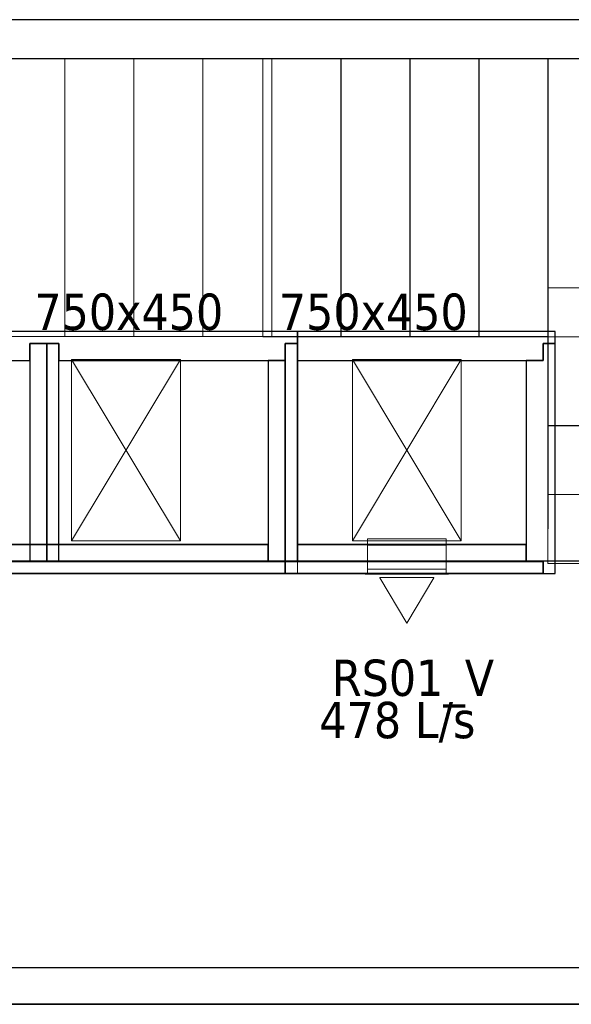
# Model space of a CAD drawing. Header units: metres. Extents: x 397.7 to 427.5, y 12.7 to 28.4.
# Tile 120 of 130: x 412.4 to 414.7, y 24.2 to 28.2. Entities that reach past the tile are written whole.
import ezdxf

# ---------------------------------------------------------------- set-up
doc = ezdxf.new("R2010")
doc.units = ezdxf.units.M
doc.layers.add('01_SUELOS', color=7, linetype='Continuous', lineweight=25, true_color=0x007f00)
for name, color, linetype, lineweight in [('A-WALL-____-MCUT', 7, 'Continuous', 25), ('A-WALL-____-OTLN', 7, 'Continuous', 25), ('M-HVAC-CDFF-IDEN', 7, 'Continuous', 30), ('M-HVAC-CDFF-OTLN', 7, 'Continuous', 18), ('M-HVAC-DUCT-IDEN', 7, 'Continuous', 30), ('M-HVAC-DUCT-OTLN', 7, 'Continuous', 18), ('S-STRS-____-MCUT', 7, 'Continuous', 18), ('S-STRS-____-OTLN', 7, 'Continuous', 18)]:
    doc.layers.add(name, color=color, linetype=linetype, lineweight=lineweight)
doc.styles.add('Tahoma_2', font='tahoma.ttf', dxfattribs={"height": 0.15})

# ---------------------------------------------------------------- blocks, each defined once
blk = doc.blocks.new('Family - Evans P4-153951-07_CLI_AIRE_P4')
at = {"layer": 'A-WALL-____-MCUT', "color": 253, "true_color": 0xaaaaaa}
for p, q in [((5.34, 0.15), (0, 0.15)), ((0, 0), (5.34, 0))]:
    blk.add_line(p, q, dxfattribs=at)
at = {"layer": 'A-WALL-____-OTLN', "color": 253, "true_color": 0xaaaaaa}
for p, q in [((6.62, 0.15), (0, 0.15)), ((0, 0), (6.62, 0))]:
    blk.add_line(p, q, dxfattribs=at)
at = {"layer": 'A-WALL-____-OTLN', "color": 253, "lineweight": 18, "true_color": 0xaaaaaa}
blk.add_line((0, 0), (6.62, 0), dxfattribs=at)
blk = doc.blocks.new('Family - Evans P4-154228-07_CLI_AIRE_P4')
at = {"layer": 'A-WALL-____-MCUT', "color": 253, "true_color": 0xaaaaaa}
for p, q in [((25.5877, 0.16), (0.0332, 0.16)), ((0, 0), (25.556, 0))]:
    blk.add_line(p, q, dxfattribs=at)
at = {"layer": 'A-WALL-____-OTLN', "color": 253, "true_color": 0xaaaaaa}
for p, q in [((25.5877, 0.16), (0.0332, 0.16)), ((0, 0), (25.556, 0))]:
    blk.add_line(p, q, dxfattribs=at)
at = {"layer": 'A-WALL-____-OTLN', "color": 253, "lineweight": 18, "true_color": 0xaaaaaa}
blk.add_line((0, 0), (25.556, 0), dxfattribs=at)
blk = doc.blocks.new('Family - Escala P4-154404-07_CLI_AIRE_P4')
at = {"layer": 'S-STRS-____-MCUT', "color": 253, "true_color": 0xaaaaaa}
for p, q in [((2.6211, 1.6126), (2.6211, 2.0879)), ((2.6211, 2.0879), (2.8077, 2.0879)), ((2.8077, 2.0879), (2.8382, 2.0879)), ((2.8382, 2.0879), (2.8805, 2.0879)), ((2.8805, 2.0879), (2.9431, 2.0879)), ((2.9431, 2.0879), (2.944, 2.0879)), ((3.229, 2.0879), (2.944, 2.0879)), ((2.944, 2.0879), (2.944, 0.9379)), ((2.944, 2.0879), (2.944, 0.9417)), ((3.229, 0.9379), (3.229, 2.0879)), ((2.6211, 0.9379), (2.6211, 1.6126)), ((2.8077, 0.9379), (2.6211, 0.9379)), ((2.8382, 0.9379), (2.8077, 0.9379)), ((2.8805, 0.9379), (2.8382, 0.9379)), ((2.9431, 0.9379), (2.8805, 0.9379)), ((2.944, 0.9379), (2.9431, 0.9379)), ((2.944, 0.9417), (2.944, 0.9379)), ((2.944, 0.9379), (3.229, 0.9379))]:
    blk.add_line(p, q, dxfattribs=at)
at = {"layer": 'S-STRS-____-OTLN', "color": 253, "true_color": 0xaaaaaa}
for p, q in [((3.7989, 2.0879), (2.6211, 2.0879)), ((2.6211, 1.6126), (2.6211, 2.0879)), ((3.7989, 2.0879), (2.6211, 2.0879)), ((2.8077, 2.0879), (2.6211, 2.0879)), ((2.8382, 2.0879), (2.8077, 2.0879)), ((2.8805, 2.0879), (2.8382, 2.0879)), ((2.9431, 2.0879), (2.8805, 2.0879)), ((2.9431, 2.0879), (2.944, 2.0879)), ((3.229, 2.0879), (2.944, 2.0879)), ((2.944, 2.0879), (2.944, 0.9379)), ((2.944, 2.0879), (2.944, 0.9379)), ((2.944, 0.9417), (2.944, 2.0879)), ((2.944, 2.0879), (3.229, 2.0879)), ((2.944, 2.0879), (2.944, 0.9379)), ((2.944, 2.0879), (3.229, 2.0879)), ((3.229, 0.9379), (3.229, 2.0879)), ((3.514, 2.0879), (3.229, 2.0879)), ((3.229, 2.0879), (3.514, 2.0879)), ((3.229, 2.0879), (3.229, 0.9379)), ((3.229, 0.9379), (3.229, 2.0879)), ((3.229, 0.9379), (3.229, 2.0879)), ((3.514, 2.0879), (3.229, 2.0879)), ((3.229, 0.9379), (3.229, 2.0879)), ((3.229, 2.0879), (3.229, 0.9379)), ((3.229, 2.0879), (3.514, 2.0879)), ((3.229, 2.0879), (3.229, 0.9379)), ((3.799, 2.0879), (3.514, 2.0879)), ((3.514, 2.0879), (3.799, 2.0879)), ((3.514, 2.0879), (3.514, 0.9379)), ((3.514, 0.9379), (3.514, 2.0879)), ((3.514, 0.9379), (3.514, 2.0879)), ((3.514, 2.0879), (3.514, 0.9379)), ((3.514, 2.0879), (3.799, 2.0879)), ((3.514, 0.9379), (3.514, 2.0879)), ((3.514, 0.9379), (3.514, 2.0879)), ((3.514, 2.0879), (3.514, 0.9379)), ((3.514, 2.0879), (3.799, 2.0879)), ((3.514, 2.0879), (3.514, 0.9379)), ((3.7989, 0.9379), (3.7989, 2.0879)), ((3.799, 2.0879), (3.7989, 2.0879)), ((3.7989, 0.9379), (3.7989, 2.0879)), ((3.7989, 2.0879), (3.799, 2.0879)), ((4.9492, 2.0879), (3.799, 2.0879)), ((3.799, 2.0879), (4.9492, 2.0879)), ((3.799, 2.0879), (3.799, 0.9379)), ((3.799, 0.9379), (3.799, 2.0879)), ((4.9492, 2.0879), (3.799, 2.0879)), ((3.799, 2.0879), (4.9492, 2.0879)), ((3.799, 2.0879), (3.799, 0.9379)), ((3.799, 0.9379), (3.799, 2.0879)), ((3.799, 0.9379), (3.799, 2.0879)), ((3.799, 2.0879), (3.799, 0.9379)), ((3.799, 2.0879), (3.799, 0.9379)), ((3.799, 0.9379), (3.799, 2.0879)), ((3.799, 0.9379), (3.799, 2.0879)), ((3.799, 2.0879), (3.799, 0.9379)), ((4.949, 0.9378), (4.9492, 2.0879)), ((4.9492, 2.0879), (4.949, 0.9378)), ((4.949, 0.9378), (4.9492, 2.0879)), ((4.9492, 2.0879), (4.949, 0.9378)), ((2.6211, 1.6126), (2.6211, 0.9379)), ((3.7991, 1.1403), (3.7989, 0.0002)), ((3.799, 0.9379), (3.7991, 1.1403)), ((3.7991, 1.1403), (4.9491, 1.1401)), ((4.9489, 0), (4.9491, 1.1401)), ((4.9491, 1.1401), (4.949, 0.9378)), ((3.7989, 0.9379), (2.6211, 0.9379)), ((3.7989, 0.9379), (2.6211, 0.9379)), ((2.8077, 0.9379), (2.6211, 0.9379)), ((2.8382, 0.9379), (2.8077, 0.9379)), ((2.8382, 0.9379), (2.8805, 0.9379)), ((2.8805, 0.9379), (2.9431, 0.9379)), ((2.9431, 0.9379), (2.944, 0.9379)), ((2.944, 0.9417), (2.944, 0.9379)), ((2.944, 0.9379), (3.229, 0.9379)), ((2.944, 0.9379), (3.229, 0.9379)), ((3.229, 0.9379), (2.944, 0.9379)), ((3.229, 0.9379), (3.514, 0.9379)), ((3.514, 0.9379), (3.229, 0.9379)), ((3.229, 0.9379), (3.514, 0.9379)), ((3.514, 0.9379), (3.229, 0.9379)), ((3.514, 0.9379), (3.799, 0.9379)), ((3.799, 0.9379), (3.514, 0.9379)), ((3.514, 0.9379), (3.799, 0.9379)), ((3.799, 0.9379), (3.514, 0.9379)), ((3.7989, 0.9379), (3.799, 0.9379)), ((3.7989, 0.9379), (3.799, 0.9379)), ((3.799, 0.9379), (4.949, 0.9378)), ((4.949, 0.9378), (3.799, 0.9379)), ((4.949, 0.9378), (3.799, 0.9379)), ((3.799, 0.9379), (3.799, 0.5702)), ((3.799, 0.9379), (4.949, 0.9378)), ((3.799, 0.9379), (4.949, 0.9378)), ((4.949, 0.9378), (3.799, 0.9379)), ((4.949, 0.9378), (3.799, 0.9379)), ((3.799, 0.9379), (4.949, 0.9378)), ((3.799, 0.9379), (3.799, 0.5702)), ((3.799, 0.5702), (3.799, 0.9379)), ((4.949, 0.57), (4.949, 0.9378)), ((4.949, 0.57), (4.949, 0.9378)), ((4.949, 0.9378), (4.949, 0.57)), ((3.799, 0.5702), (4.949, 0.57)), ((3.799, 0.5702), (4.949, 0.57)), ((3.799, 0.2852), (3.799, 0.5702)), ((3.799, 0.5702), (4.949, 0.57)), ((4.949, 0.57), (3.799, 0.5702)), ((4.949, 0.57), (3.799, 0.5702)), ((3.799, 0.5702), (4.949, 0.57)), ((3.799, 0.5702), (3.799, 0.2852)), ((3.799, 0.2852), (3.799, 0.5702)), ((4.949, 0.57), (4.949, 0.285)), ((4.949, 0.285), (4.949, 0.57)), ((4.949, 0.57), (4.949, 0.285)), ((3.7989, 0.0002), (3.799, 0.2852)), ((3.799, 0.2852), (3.7989, 0.0002)), ((3.7989, 0.0002), (3.799, 0.2852)), ((3.799, 0.2852), (4.949, 0.285)), ((3.799, 0.2852), (4.949, 0.285)), ((4.949, 0.285), (3.799, 0.2852)), ((3.799, 0.2852), (4.949, 0.285)), ((3.799, 0.2852), (4.949, 0.285)), ((4.949, 0.285), (3.799, 0.2852)), ((4.949, 0.285), (4.9489, 0)), ((4.9489, 0), (4.949, 0.285)), ((4.949, 0.285), (4.9489, 0)), ((4.9489, 0), (3.7989, 0.0002)), ((3.7989, 0.0002), (4.9489, 0)), ((3.7989, 0.0002), (4.9489, 0)), ((4.9489, 0), (3.7989, 0.0002))]:
    blk.add_line(p, q, dxfattribs=at)
blk = doc.blocks.new('Family - LONDR55-XX_ZZ-ARQ-CAA-M3D-Londres55-154484-07_CLI_AIRE_P4')
at = {"layer": '01_SUELOS', "color": 9, "true_color": 0xaad4aa}
for p, q in [((17.4818, 12.8815), (12.3818, 12.8788)), ((12.3818, 12.8788), (17.4818, 12.8815)), ((12.1358, 11.0488), (17.1944, 11.0519)), ((17.1944, 11.0519), (12.1358, 11.0488))]:
    blk.add_line(p, q, dxfattribs=at)
blk = doc.blocks.new('Family - Envans PB-155415-07_CLI_AIRE_P4')
at = {"layer": 'A-WALL-____-MCUT', "color": 253, "true_color": 0xaaaaaa}
for p, q in [((0.9849, 0.12), (0.05, 0.12)), ((0.05, 0.12), (0.05, 0.05)), ((0.9849, 0.05), (0.9849, 0.12)), ((1.4949, 0.12), (1.1049, 0.12)), ((1.1049, 0.12), (1.1049, 0.05)), ((1.4949, 0.05), (1.4949, 0.12)), ((0, 0.05), (0, 0)), ((0.05, 0.05), (0, 0.05)), ((1.1049, 0.05), (0.9849, 0.05)), ((1.5649, 0.05), (1.4949, 0.05)), ((1.5649, 0), (1.5649, 0.05)), ((0, 0), (1.5649, 0))]:
    blk.add_line(p, q, dxfattribs=at)
at = {"layer": 'A-WALL-____-OTLN', "color": 253, "true_color": 0xaaaaaa}
for p, q in [((0.05, 0.12), (0.05, 0.05)), ((0.9849, 0.12), (0.05, 0.12)), ((0.9849, 0.05), (0.9849, 0.12)), ((1.1049, 0.12), (1.1049, 0.05)), ((1.4949, 0.12), (1.1049, 0.12)), ((1.4949, 0.05), (1.4949, 0.12)), ((0, 0.05), (0, 0)), ((0.05, 0.05), (0, 0.05)), ((1.1049, 0.05), (0.9849, 0.05)), ((1.5649, 0.05), (1.4949, 0.05)), ((1.5649, 0), (1.5649, 0.05)), ((0, 0), (1.5649, 0))]:
    blk.add_line(p, q, dxfattribs=at)
at = {"layer": 'A-WALL-____-OTLN', "color": 253, "lineweight": 18, "true_color": 0xaaaaaa}
blk.add_line((0, 0), (1.6149, 0), dxfattribs=at)
blk = doc.blocks.new('Family - Envans PB-155440-07_CLI_AIRE_P4')
at = {"layer": 'A-WALL-____-MCUT', "color": 253, "true_color": 0xaaaaaa}
for p, q in [((0.83, 0.12), (0, 0.12)), ((0, 0.12), (0, 0.05)), ((0.83, 0.05), (0.83, 0.12)), ((0, 0.05), (0, 0)), ((0.9, 0.05), (0, 0.05)), ((0, 0.05), (0.83, 0.05)), ((0.9, 0), (0.9, 0.05)), ((0, 0), (0.9, 0))]:
    blk.add_line(p, q, dxfattribs=at)
at = {"layer": 'A-WALL-____-OTLN', "color": 253, "true_color": 0xaaaaaa}
for p, q in [((0.83, 0.12), (0, 0.12)), ((0, 0.12), (0, 0.05)), ((0.83, 0.05), (0.83, 0.12)), ((0, 0.05), (0, 0)), ((0, 0.05), (0.9, 0.05)), ((0, 0.05), (0.83, 0.05)), ((0.9, 0.05), (0.9, 0)), ((0.9, 0), (0, 0))]:
    blk.add_line(p, q, dxfattribs=at)
at = {"layer": 'A-WALL-____-OTLN', "color": 253, "lineweight": 18, "true_color": 0xaaaaaa}
blk.add_line((-0.05, 0), (0.9, 0), dxfattribs=at)
blk = doc.blocks.new('Family - Envans PB-155580-07_CLI_AIRE_P4')
at = {"layer": 'A-WALL-____-MCUT', "color": 253, "true_color": 0xaaaaaa}
for p, q in [((1.4449, 0.12), (0.07, 0.12)), ((0.07, 0.12), (0.07, 0.05)), ((1.4449, 0.05), (1.4449, 0.12)), ((0, 0.05), (0, 0)), ((1.5149, 0.05), (0, 0.05)), ((0.07, 0.05), (1.4449, 0.05)), ((1.5149, 0), (1.5149, 0.05)), ((0, 0), (1.5149, 0))]:
    blk.add_line(p, q, dxfattribs=at)
at = {"layer": 'A-WALL-____-OTLN', "color": 253, "true_color": 0xaaaaaa}
for p, q in [((0.07, 0.05), (0.07, 0.12)), ((0.07, 0.12), (1.4449, 0.12)), ((1.4449, 0.12), (1.4449, 0.05)), ((0, 0.05), (1.5149, 0.05)), ((0, 0), (0, 0.05)), ((1.4449, 0.05), (0.07, 0.05)), ((1.5149, 0.05), (1.5149, 0)), ((1.5149, 0), (0, 0))]:
    blk.add_line(p, q, dxfattribs=at)
at = {"layer": 'A-WALL-____-OTLN', "color": 253, "lineweight": 18, "true_color": 0xaaaaaa}
blk.add_line((0, 0), (1.5149, 0), dxfattribs=at)
blk = doc.blocks.new('Family - Envans PB-155632-07_CLI_AIRE_P4')
at = {"layer": 'A-WALL-____-MCUT', "color": 253, "true_color": 0xaaaaaa}
for p, q in [((1.0656, 0.12), (0.05, 0.12)), ((0.05, 0.12), (0.05, 0.05)), ((1.0656, 0), (1.0656, 0.12)), ((0.05, 0.05), (0, 0.05)), ((0, 0.05), (0, 0)), ((0, 0), (1.0656, 0))]:
    blk.add_line(p, q, dxfattribs=at)
at = {"layer": 'A-WALL-____-OTLN', "color": 253, "true_color": 0xaaaaaa}
for p, q in [((1.0656, 0.12), (0.05, 0.12)), ((0.05, 0.12), (0.05, 0.05)), ((1.0656, 0), (1.0656, 0.12)), ((0, 0.05), (0, 0)), ((0.05, 0.05), (0, 0.05)), ((0, 0), (1.0656, 0))]:
    blk.add_line(p, q, dxfattribs=at)
at = {"layer": 'A-WALL-____-OTLN', "color": 253, "lineweight": 18, "true_color": 0xaaaaaa}
blk.add_line((0, 0), (1.0656, 0), dxfattribs=at)
blk = doc.blocks.new('Family - Envans PB-155670-07_CLI_AIRE_P4')
at = {"layer": 'A-WALL-____-MCUT', "color": 253, "true_color": 0xaaaaaa}
for p, q in [((0.9, 0.12), (0, 0.12)), ((0, 0.12), (0, 0.05)), ((0.9, 0.05), (0.9, 0.12)), ((0.9, 0.05), (0, 0.05)), ((0, 0.05), (0, 0)), ((0, 0.05), (0.9, 0.05)), ((0.9, 0), (0.9, 0.05)), ((0, 0), (0.9, 0))]:
    blk.add_line(p, q, dxfattribs=at)
at = {"layer": 'A-WALL-____-OTLN', "color": 253, "true_color": 0xaaaaaa}
for p, q in [((0.9, 0.12), (0, 0.12)), ((0, 0.12), (0, 0.05)), ((0.9, 0.05), (0.9, 0.12)), ((0.9, 0.05), (0, 0.05)), ((0, 0.05), (0, 0)), ((0.9, 0.05), (0, 0.05)), ((0.9, 0), (0.9, 0.05)), ((0, 0), (0.9, 0))]:
    blk.add_line(p, q, dxfattribs=at)
at = {"layer": 'A-WALL-____-OTLN', "color": 253, "lineweight": 18, "true_color": 0xaaaaaa}
blk.add_line((0, 0), (0.9, 0), dxfattribs=at)
blk = doc.blocks.new('Family - Envans PB-155780-07_CLI_AIRE_P4')
at = {"layer": 'A-WALL-____-MCUT', "color": 253, "true_color": 0xaaaaaa}
for p, q in [((0.88, 0.12), (0.05, 0.12)), ((0.05, 0.12), (0.05, 0.05)), ((0.88, 0.05), (0.88, 0.12)), ((0, 0.05), (0, 0)), ((0.05, 0.05), (0, 0.05)), ((0.95, 0.05), (0.88, 0.05)), ((0.95, 0), (0.95, 0.05)), ((0, 0), (0.95, 0))]:
    blk.add_line(p, q, dxfattribs=at)
at = {"layer": 'A-WALL-____-OTLN', "color": 253, "true_color": 0xaaaaaa}
for p, q in [((0.05, 0.12), (0.05, 0.05)), ((0.88, 0.12), (0.05, 0.12)), ((0.88, 0.05), (0.88, 0.12)), ((0, 0.05), (0, 0)), ((0.05, 0.05), (0, 0.05)), ((0.95, 0.05), (0.88, 0.05)), ((0.95, 0), (0.95, 0.05)), ((0, 0), (0.95, 0))]:
    blk.add_line(p, q, dxfattribs=at)
at = {"layer": 'A-WALL-____-OTLN', "color": 253, "lineweight": 18, "true_color": 0xaaaaaa}
blk.add_line((0, 0), (1, 0), dxfattribs=at)
blk = doc.blocks.new('Family - Envans PB-155889-07_CLI_AIRE_P4')
at = {"layer": 'A-WALL-____-MCUT', "color": 253, "true_color": 0xaaaaaa}
for p, q in [((0.9956, 0.12), (0.05, 0.12)), ((0.05, 0.12), (0.05, 0.05)), ((0.9956, 0.05), (0.9956, 0.12)), ((0, 0.05), (0, 0)), ((1.0656, 0.05), (0, 0.05)), ((0.05, 0.05), (0.9956, 0.05)), ((1.0656, 0), (1.0656, 0.05)), ((0, 0), (1.0656, 0))]:
    blk.add_line(p, q, dxfattribs=at)
at = {"layer": 'A-WALL-____-OTLN', "color": 253, "true_color": 0xaaaaaa}
for p, q in [((0.05, 0.05), (0.05, 0.12)), ((0.05, 0.12), (0.9956, 0.12)), ((0.9956, 0.12), (0.9956, 0.05)), ((0, 0.05), (1.0656, 0.05)), ((0, 0), (0, 0.05)), ((0.9956, 0.05), (0.05, 0.05)), ((1.0656, 0.05), (1.0656, 0)), ((1.0656, 0), (0, 0))]:
    blk.add_line(p, q, dxfattribs=at)
at = {"layer": 'A-WALL-____-OTLN', "color": 253, "lineweight": 18, "true_color": 0xaaaaaa}
blk.add_line((0.05, 0), (1.0656, 0), dxfattribs=at)
blk = doc.blocks.new('Family - Escala P3-156245-07_CLI_AIRE_P4')
at = {"layer": 'S-STRS-____-OTLN', "color": 253, "true_color": 0xaaaaaa}
for p, q in [((3.7989, 2.0879), (0.9489, 2.0879)), ((3.7989, 2.0879), (0.9489, 2.0879)), ((1.804, 2.0879), (1.519, 2.0879)), ((1.519, 2.0879), (1.804, 2.0879)), ((1.519, 2.0879), (1.804, 2.0879)), ((1.804, 2.0879), (1.519, 2.0879)), ((2.089, 2.0879), (1.804, 2.0879)), ((1.804, 2.0879), (2.089, 2.0879)), ((1.804, 2.0879), (1.804, 0.9379)), ((1.804, 0.9379), (1.804, 2.0879)), ((1.804, 0.9379), (1.804, 2.0879)), ((1.804, 2.0879), (1.804, 0.9379)), ((1.804, 2.0879), (2.089, 2.0879)), ((1.804, 2.0879), (1.804, 0.9379)), ((1.804, 2.0879), (1.804, 0.9379)), ((1.804, 2.0879), (1.804, 0.9379)), ((2.089, 2.0879), (1.804, 2.0879)), ((1.804, 2.0879), (1.804, 0.9379)), ((2.089, 0.9379), (2.089, 2.0879)), ((2.089, 2.0879), (2.089, 0.9379)), ((2.374, 2.0879), (2.089, 2.0879)), ((2.089, 2.0879), (2.374, 2.0879)), ((2.089, 2.0879), (2.089, 0.9379)), ((2.089, 0.9379), (2.089, 2.0879)), ((2.089, 2.0879), (2.374, 2.0879)), ((2.089, 2.0879), (2.089, 0.9379)), ((2.089, 2.0879), (2.089, 0.9379)), ((2.089, 2.0879), (2.089, 0.9379)), ((2.374, 2.0879), (2.089, 2.0879)), ((2.089, 2.0879), (2.089, 0.9379)), ((2.374, 0.9379), (2.374, 2.0879)), ((2.374, 2.0879), (2.374, 0.9379)), ((2.659, 2.0879), (2.374, 2.0879)), ((2.374, 2.0879), (2.659, 2.0879)), ((2.374, 2.0879), (2.374, 0.9379)), ((2.374, 0.9379), (2.374, 2.0879)), ((2.374, 2.0879), (2.659, 2.0879)), ((2.374, 2.0879), (2.374, 0.9379)), ((2.374, 2.0879), (2.374, 0.9379)), ((2.374, 2.0879), (2.374, 0.9379)), ((2.659, 2.0879), (2.374, 2.0879)), ((2.374, 2.0879), (2.374, 0.9379)), ((2.944, 2.0879), (2.659, 2.0879)), ((2.659, 2.0879), (2.944, 2.0879)), ((2.659, 2.0879), (2.659, 0.9379)), ((2.659, 0.9379), (2.659, 2.0879)), ((2.659, 0.9379), (2.659, 2.0879)), ((2.659, 2.0879), (2.659, 0.9379)), ((2.659, 2.0879), (2.944, 2.0879)), ((2.659, 2.0879), (2.659, 0.9379)), ((2.659, 2.0879), (2.659, 0.9379)), ((2.659, 2.0879), (2.659, 0.9379)), ((2.944, 2.0879), (2.659, 2.0879)), ((2.659, 2.0879), (2.659, 0.9379)), ((2.944, 0.9379), (2.944, 2.0879)), ((2.944, 2.0879), (2.944, 0.9379)), ((3.229, 2.0879), (2.944, 2.0879)), ((2.944, 2.0879), (3.229, 2.0879)), ((2.944, 2.0879), (2.944, 0.9379)), ((2.944, 0.9379), (2.944, 2.0879)), ((2.944, 2.0879), (3.229, 2.0879)), ((2.944, 2.0879), (2.944, 0.9379)), ((2.944, 2.0879), (2.944, 0.9379)), ((2.944, 2.0879), (2.944, 0.9379)), ((3.229, 2.0879), (2.944, 2.0879)), ((2.944, 2.0879), (2.944, 0.9379)), ((3.229, 0.9379), (3.229, 2.0879)), ((3.229, 2.0879), (3.229, 0.9379)), ((3.514, 2.0879), (3.229, 2.0879)), ((3.229, 2.0879), (3.514, 2.0879)), ((3.229, 2.0879), (3.229, 0.9379)), ((3.229, 0.9379), (3.229, 2.0879)), ((3.229, 2.0879), (3.514, 2.0879)), ((3.229, 2.0879), (3.229, 0.9379)), ((3.229, 2.0879), (3.229, 0.9379)), ((3.229, 2.0879), (3.229, 0.9379)), ((3.514, 2.0879), (3.229, 2.0879)), ((3.229, 2.0879), (3.229, 0.9379)), ((3.799, 2.0879), (3.514, 2.0879)), ((3.514, 2.0879), (3.799, 2.0879)), ((3.514, 2.0879), (3.514, 0.9379)), ((3.514, 0.9379), (3.514, 2.0879)), ((3.514, 0.9379), (3.514, 2.0879)), ((3.514, 2.0879), (3.514, 0.9379)), ((3.799, 2.0879), (3.514, 2.0879)), ((3.514, 2.0879), (3.514, 0.9379)), ((3.514, 2.0879), (3.514, 0.9379)), ((3.514, 2.0879), (3.514, 0.9379)), ((3.799, 2.0879), (3.514, 2.0879)), ((3.514, 2.0879), (3.514, 0.9379)), ((3.799, 2.0879), (3.7989, 2.0879)), ((3.7989, 2.0879), (3.799, 2.0879)), ((3.7989, 2.0879), (3.7989, 0.9379)), ((3.7989, 0.9379), (3.7989, 2.0879)), ((3.799, 0.9379), (3.799, 2.0879)), ((3.799, 2.0879), (3.799, 0.9379)), ((4.9492, 2.0879), (3.799, 2.0879)), ((3.799, 2.0879), (4.9492, 2.0879)), ((3.799, 2.0879), (3.799, 0.9379)), ((3.799, 0.9379), (3.799, 2.0879)), ((4.9492, 2.0879), (3.799, 2.0879)), ((3.799, 2.0879), (4.9492, 2.0879)), ((3.799, 2.0879), (3.799, 0.9379)), ((3.799, 0.9379), (3.799, 2.0879)), ((3.799, 2.0879), (3.799, 0.9379)), ((3.799, 2.0879), (3.799, 0.9379)), ((3.799, 2.0879), (3.799, 0.9379)), ((3.799, 2.0879), (3.799, 0.9379)), ((3.7991, 1.1403), (3.7989, 0.0002)), ((3.799, 0.9379), (3.7991, 1.1403)), ((3.7991, 1.1403), (4.9491, 1.1401)), ((3.7989, 0.9379), (0.9489, 0.9379)), ((3.7989, 0.9379), (0.9489, 0.9379)), ((1.519, 0.9379), (1.804, 0.9379)), ((1.804, 0.9379), (1.519, 0.9379)), ((1.519, 0.9379), (1.804, 0.9379)), ((1.804, 0.9379), (1.519, 0.9379)), ((1.804, 0.9379), (2.089, 0.9379)), ((2.089, 0.9379), (1.804, 0.9379)), ((1.804, 0.9379), (2.089, 0.9379)), ((2.089, 0.9379), (1.804, 0.9379)), ((2.089, 0.9379), (2.374, 0.9379)), ((2.374, 0.9379), (2.089, 0.9379)), ((2.089, 0.9379), (2.374, 0.9379)), ((2.374, 0.9379), (2.089, 0.9379)), ((2.374, 0.9379), (2.659, 0.9379)), ((2.659, 0.9379), (2.374, 0.9379)), ((2.659, 0.9379), (2.374, 0.9379)), ((2.659, 0.9379), (2.374, 0.9379)), ((2.659, 0.9379), (2.944, 0.9379)), ((2.944, 0.9379), (2.659, 0.9379)), ((2.944, 0.9379), (2.659, 0.9379)), ((2.944, 0.9379), (2.659, 0.9379)), ((2.944, 0.9379), (3.229, 0.9379)), ((3.229, 0.9379), (2.944, 0.9379)), ((2.944, 0.9379), (3.229, 0.9379)), ((3.229, 0.9379), (2.944, 0.9379)), ((3.229, 0.9379), (3.514, 0.9379)), ((3.514, 0.9379), (3.229, 0.9379)), ((3.229, 0.9379), (3.514, 0.9379)), ((3.514, 0.9379), (3.229, 0.9379)), ((3.514, 0.9379), (3.799, 0.9379)), ((3.799, 0.9379), (3.514, 0.9379)), ((3.514, 0.9379), (3.799, 0.9379)), ((3.799, 0.9379), (3.514, 0.9379)), ((3.7989, 0.9379), (3.799, 0.9379)), ((3.7989, 0.9379), (3.799, 0.9379)), ((3.799, 0.9379), (4.949, 0.9378)), ((4.949, 0.9378), (3.799, 0.9379)), ((4.949, 0.9378), (3.799, 0.9379)), ((3.799, 0.9379), (4.949, 0.9378)), ((3.799, 0.9379), (3.799, 0.5702)), ((3.799, 0.5702), (3.799, 0.9379)), ((3.799, 0.9379), (4.949, 0.9378)), ((4.949, 0.9378), (3.799, 0.9379)), ((4.949, 0.9378), (3.799, 0.9379)), ((3.799, 0.9379), (3.799, 0.5702)), ((3.799, 0.9379), (4.949, 0.9378)), ((3.799, 0.5702), (4.949, 0.57)), ((4.949, 0.57), (3.799, 0.5702)), ((4.949, 0.57), (3.799, 0.5702)), ((3.799, 0.5702), (4.949, 0.57)), ((3.799, 0.5702), (3.799, 0.2852)), ((3.799, 0.2852), (3.799, 0.5702)), ((3.799, 0.5702), (4.949, 0.57)), ((3.799, 0.5702), (4.949, 0.57)), ((3.799, 0.2852), (3.799, 0.5702)), ((3.799, 0.2852), (3.7989, 0.0002)), ((3.7989, 0.0002), (3.799, 0.2852)), ((3.7989, 0.0002), (3.799, 0.2852)), ((4.949, 0.285), (3.799, 0.2852)), ((3.799, 0.2852), (4.949, 0.285)), ((3.799, 0.2852), (4.949, 0.285)), ((4.949, 0.285), (3.799, 0.2852)), ((3.799, 0.2852), (4.949, 0.285)), ((3.799, 0.2852), (4.949, 0.285)), ((3.7989, 0.0002), (4.9489, 0)), ((4.9489, 0), (3.7989, 0.0002)), ((4.9489, 0), (3.7989, 0.0002)), ((3.7989, 0.0002), (4.9489, 0))]:
    blk.add_line(p, q, dxfattribs=at)
blk = doc.blocks.new('LONDR55-XX_ZZ-ARQ-CAA-M3D-Londres55_ifc-1-07_CLI_AIRE_P4')
at = {"layer": '01_SUELOS', "color": 253, "lineweight": 18, "true_color": 0xaaaaaa}
blk.add_blockref('Family - LONDR55-XX_ZZ-ARQ-CAA-M3D-Londres55-154484-07_CLI_AIRE_P4', (398.2952, 13.1106), dxfattribs=at)
at = {"layer": 'A-WALL-____-OTLN', "color": 253, "lineweight": 18, "true_color": 0xaaaaaa}
for name, p, rotation in [('Family - Evans P4-154228-07_CLI_AIRE_P4', (426.8464, 28.2282), 180), ('Family - Envans PB-155415-07_CLI_AIRE_P4', (413.5914, 26.9396), 180), ('Family - Envans PB-155632-07_CLI_AIRE_P4', (414.6569, 26.9396), 180), ('Family - Envans PB-155780-07_CLI_AIRE_P4', (414.6569, 25.9396), 90), ('Family - Envans PB-155670-07_CLI_AIRE_P4', (412.6064, 25.9896), 90), ('Family - Envans PB-155440-07_CLI_AIRE_P4', (413.5914, 25.9896), 90), ('Family - Evans P4-153951-07_CLI_AIRE_P4', (417.447, 24.3095), 180)]:
    blk.add_blockref(name, p, dxfattribs=dict(at, rotation=rotation))
for name, p in [('Family - Envans PB-155580-07_CLI_AIRE_P4', (412.0264, 25.9396)), ('Family - Envans PB-155889-07_CLI_AIRE_P4', (413.5414, 25.9396))]:
    blk.add_blockref(name, p, dxfattribs=at)
at = {"layer": 'S-STRS-____-OTLN', "color": 253, "lineweight": 18, "true_color": 0xaaaaaa}
for name, p in [('Family - Escala P3-156245-07_CLI_AIRE_P4', (410.827, 25.9805)), ('Family - Escala P4-154404-07_CLI_AIRE_P4', (410.8278, 25.9803))]:
    blk.add_blockref(name, p, dxfattribs=at)
blk = doc.blocks.new('ZYR_03_06_04_01 Reixa Paret Sobrepressio - RS01_V-358665-07_CLI_AIRE_P4')
at = {"layer": 'M-HVAC-CDFF-OTLN', "color": 1, "true_color": 0xff0000}
for p, q in [((0.1725, 0.002), (-0.1725, 0.002)), ((-0.1725, 0.002), (0.1725, 0.002)), ((-0.1725, 0.002), (-0.1725, 0)), ((-0.1725, 0.002), (-0.1725, 0)), ((0.1725, 0), (-0.1725, 0)), ((-0.1725, 0), (0.1725, 0)), ((0.1625, 0.02), (-0.1625, 0.02)), ((-0.1625, 0.02), (0.1625, 0.02)), ((-0.1625, 0.02), (-0.1625, 0)), ((-0.1625, 0.02), (-0.1625, 0)), ((0.1625, 0.002), (-0.1625, 0.002)), ((-0.1625, 0.002), (0.1625, 0.002)), ((-0.1625, 0.002), (-0.1625, 0)), ((-0.1625, 0.002), (-0.1625, 0)), ((0.1625, 0), (-0.1625, 0)), ((-0.1625, 0), (0.1625, 0)), ((0.1625, 0), (-0.1625, 0)), ((-0.1625, 0), (0.1625, 0)), ((0.1625, 0), (0.1625, 0.02)), ((0.1625, 0.02), (0.1625, 0)), ((0.1625, 0), (0.1625, 0.002)), ((0.1625, 0.002), (0.1625, 0)), ((0.1725, 0), (0.1725, 0.002)), ((0.1725, 0.002), (0.1725, 0)), ((0.1111, -0.015), (-0.1111, -0.015)), ((-0.1111, -0.015), (-0.1111, -0.016)), ((-0.1111, -0.016), (0, -0.2033)), ((0.1111, -0.016), (0, -0.2033)), ((0.1111, -0.015), (0.1111, -0.016))]:
    blk.add_line(p, q, dxfattribs=at)
blk = doc.blocks.new('MEP_15_03 Injerto Conducte - Mínimo-796725-07_CLI_AIRE_P4')
at = {"layer": 'M-HVAC-DUCT-OTLN', "color": 1, "true_color": 0xff0000}
for p, q in [((413.8812, 26.0832), (414.2062, 26.0832)), ((414.2062, 26.0832), (413.8812, 26.0832)), ((413.8812, 26.0832), (413.8812, 26.0563)), ((413.8812, 26.0563), (413.8812, 26.0832)), ((414.2062, 26.0563), (414.2062, 26.0832)), ((414.2062, 26.0563), (414.2062, 26.0832)), ((413.8812, 26.0563), (414.2062, 26.0563)), ((414.2062, 26.0563), (413.8812, 26.0563))]:
    blk.add_line(p, q, dxfattribs=at)

msp = doc.modelspace()

# ---------------------------------------------------------------- linework, layer by layer
at = {"layer": 'M-HVAC-DUCT-OTLN', "color": 1, "true_color": 0xff0000}
for p, q in [((412.6587, 26.0742), (412.6587, 26.8242)), ((412.6587, 26.8242), (413.1087, 26.8242)), ((413.1087, 26.8242), (412.6587, 26.0742)), ((413.1087, 26.0742), (412.6587, 26.8242)), ((413.1087, 26.8242), (413.1087, 26.0742)), ((413.8187, 26.0742), (413.8187, 26.8242)), ((413.8187, 26.8242), (414.2687, 26.8242)), ((414.2687, 26.8242), (413.8187, 26.0742)), ((414.2687, 26.0742), (413.8187, 26.8242)), ((414.2687, 26.8242), (414.2687, 26.0742)), ((413.1087, 26.0742), (412.6587, 26.0742)), ((414.2687, 26.0742), (413.8187, 26.0742)), ((413.8812, 26.0563), (414.2062, 26.0563)), ((413.8812, 25.9576), (413.8812, 26.0563)), ((414.2062, 26.0563), (414.2062, 25.9576)), ((413.8812, 25.9576), (414.2062, 25.9576))]:
    msp.add_line(p, q, dxfattribs=at)

# ---------------------------------------------------------------- block references
at = {"lineweight": 5}
msp.add_blockref('LONDR55-XX_ZZ-ARQ-CAA-M3D-Londres55_ifc-1-07_CLI_AIRE_P4', (0, 0), dxfattribs=at)
at = {"layer": 'M-HVAC-CDFF-OTLN', "color": 1, "true_color": 0xff0000}
msp.add_blockref('ZYR_03_06_04_01 Reixa Paret Sobrepressio - RS01_V-358665-07_CLI_AIRE_P4', (414.0437, 25.9376), dxfattribs=at)
at = {"layer": 'M-HVAC-DUCT-OTLN', "color": 1, "true_color": 0xff0000}
msp.add_blockref('MEP_15_03 Injerto Conducte - Mínimo-796725-07_CLI_AIRE_P4', (0, 0), dxfattribs=at)

# ---------------------------------------------------------------- texts
at = {"layer": 'M-HVAC-CDFF-IDEN', "char_height": 0.15, "attachment_point": 1, "style": 'Tahoma_2'}
for s, insert, width in [('RS01_V', (413.7341, 25.5839), 0.829747), ('478 L/s', (413.6823, 25.4093), 0.793671)]:
    msp.add_mtext(s, dxfattribs=dict(at, insert=insert, width=width))
at = {"layer": 'M-HVAC-DUCT-IDEN', "char_height": 0.15, "width": 0.913924, "attachment_point": 1, "style": 'Tahoma_2'}
for insert in [(412.5049, 27.0965), (413.5149, 27.0965)]:
    msp.add_mtext('750x450', dxfattribs=dict(at, insert=insert))

doc.saveas('drawing.dxf')
